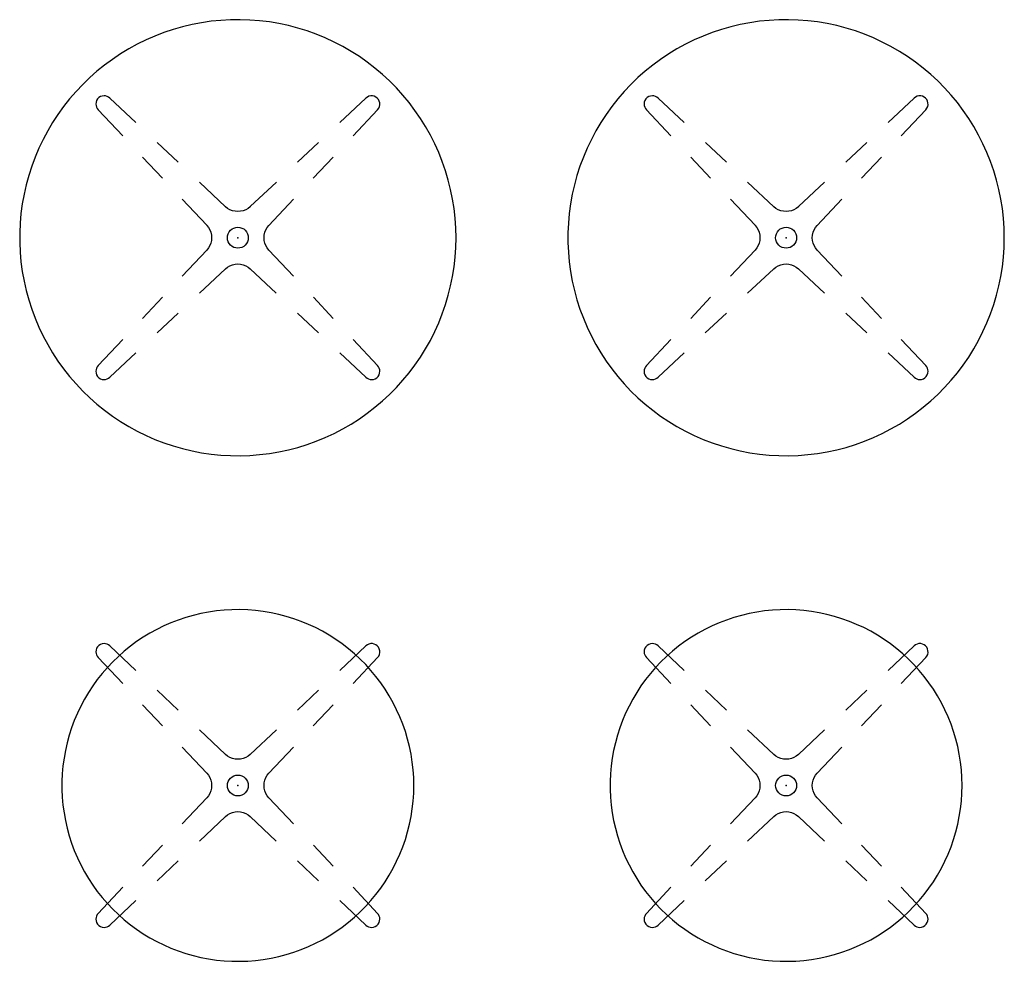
# Model space of a CAD drawing. Header units: metres. Extents: x -0.9 to 0.9, y -0.86 to 0.86.
import ezdxf

# ---------------------------------------------------------------- set-up
doc = ezdxf.new("R2010")
doc.units = ezdxf.units.M
doc.header["$MEASUREMENT"] = 0
doc.layers.get('0').update_dxf_attribs({"true_color": 0x000000})

# ---------------------------------------------------------------- blocks, each defined once
blk = doc.blocks.new('f20f2186-0104-406c-b040-d458e3e08504')
for p, q in [((-0.7343, -0.2837), (-0.7344, -0.2836)), ((-0.6866, -0.3284), (-0.7343, -0.2837)), ((-0.2667, -0.2836), (-0.3144, -0.3284)), ((-0.7557, -0.3049), (-0.7108, -0.3526)), ((-0.2902, -0.3526), (-0.2454, -0.3049)), ((-0.2454, -0.3049), (-0.2454, -0.3049)), ((-0.6094, -0.4009), (-0.648, -0.3646)), ((-0.353, -0.3646), (-0.3916, -0.4008)), ((-0.6746, -0.3912), (-0.6383, -0.4297)), ((-0.3628, -0.4297), (-0.3265, -0.3912)), ((-0.5231, -0.4819), (-0.5708, -0.4371)), ((-0.4302, -0.4371), (-0.478, -0.4818)), ((-0.6021, -0.4683), (-0.5572, -0.5159)), ((-0.478, -0.4818), (-0.478, -0.4819)), ((-0.4438, -0.516), (-0.399, -0.4683)), ((-0.5572, -0.5159), (-0.5572, -0.516)), ((-0.5572, -0.561), (-0.602, -0.6087)), ((-0.4438, -0.5611), (-0.4438, -0.561)), ((-0.399, -0.6087), (-0.4438, -0.5611)), ((-0.5708, -0.6399), (-0.5231, -0.5952)), ((-0.5231, -0.5952), (-0.5231, -0.5951)), ((-0.478, -0.5951), (-0.4303, -0.6399)), ((-0.6383, -0.6473), (-0.6746, -0.6858)), ((-0.3265, -0.6858), (-0.3627, -0.6473)), ((-0.648, -0.7124), (-0.6094, -0.6762)), ((-0.3917, -0.6761), (-0.3531, -0.7124)), ((-0.7108, -0.7244), (-0.7556, -0.7721)), ((-0.2454, -0.7721), (-0.2902, -0.7244)), ((-0.7344, -0.7934), (-0.6866, -0.7486)), ((-0.3144, -0.7486), (-0.2667, -0.7934)), ((-0.7556, -0.7721), (-0.7557, -0.7721)), ((-0.2667, -0.7934), (-0.2667, -0.7934))]:
    blk.add_line(p, q)
for points in [[(-0.7447, -0.2795, 0), (-0.748, -0.2799, 0), (-0.7512, -0.281, 0), (-0.7541, -0.2828, 0), (-0.7565, -0.2852, 0), (-0.7583, -0.2881, 0), (-0.7594, -0.2913, 0), (-0.7597, -0.2946, 0)], [(-0.7344, -0.2836, 0), (-0.7366, -0.2819, 0), (-0.7391, -0.2806, 0), (-0.7419, -0.2798, 0), (-0.7447, -0.2795, 0)], [(-0.2461, -0.2836, 0), (-0.2487, -0.2817, 0), (-0.2516, -0.2803, 0), (-0.2548, -0.2796, 0), (-0.258, -0.2796, 0), (-0.2612, -0.2803, 0), (-0.2641, -0.2817, 0), (-0.2667, -0.2836, 0)], [(-0.2454, -0.3049, 0), (-0.2434, -0.3022, 0), (-0.242, -0.2991, 0), (-0.2414, -0.2958, 0), (-0.2415, -0.2925, 0), (-0.2423, -0.2892, 0), (-0.2439, -0.2862, 0), (-0.2461, -0.2836, 0)], [(-0.7597, -0.2946, 0), (-0.7595, -0.2974, 0), (-0.7587, -0.3002, 0), (-0.7574, -0.3027, 0), (-0.7557, -0.3049, 0)], [(-0.5005, -0.4907, 0), (-0.5055, -0.4903, 0), (-0.5103, -0.4892, 0), (-0.5149, -0.4874, 0), (-0.5192, -0.4849, 0), (-0.5231, -0.4819, 0)], [(-0.478, -0.4819, 0), (-0.4819, -0.4849, 0), (-0.4861, -0.4874, 0), (-0.4908, -0.4892, 0), (-0.4956, -0.4903, 0), (-0.5005, -0.4907, 0)], [(-0.5572, -0.516, 0), (-0.5541, -0.5198, 0), (-0.5517, -0.5241, 0), (-0.5499, -0.5287, 0), (-0.5488, -0.5336, 0), (-0.5484, -0.5385, 0), (-0.5488, -0.5434, 0), (-0.5499, -0.5483, 0), (-0.5517, -0.5529, 0), (-0.5541, -0.5572, 0), (-0.5572, -0.561, 0)], [(-0.5196, -0.5385, 0), (-0.5193, -0.5348, 0), (-0.5182, -0.5312, 0), (-0.5164, -0.5279, 0), (-0.5141, -0.525, 0), (-0.5112, -0.5226, 0), (-0.5079, -0.5209, 0), (-0.5043, -0.5198, 0), (-0.5005, -0.5194, 0)], [(-0.5005, -0.5194, 0), (-0.4968, -0.5198, 0), (-0.4932, -0.5209, 0), (-0.4899, -0.5226, 0), (-0.487, -0.525, 0), (-0.4846, -0.5279, 0), (-0.4829, -0.5312, 0), (-0.4818, -0.5348, 0), (-0.4814, -0.5385, 0)], [(-0.4527, -0.5385, 0), (-0.4523, -0.5336, 0), (-0.4512, -0.5287, 0), (-0.4494, -0.5241, 0), (-0.4469, -0.5198, 0), (-0.4438, -0.516, 0)], [(-0.5005, -0.5576, 0), (-0.5043, -0.5572, 0), (-0.5079, -0.5561, 0), (-0.5112, -0.5544, 0), (-0.5141, -0.552, 0), (-0.5164, -0.5491, 0), (-0.5182, -0.5458, 0), (-0.5193, -0.5422, 0), (-0.5196, -0.5385, 0)], [(-0.4814, -0.5385, 0), (-0.4818, -0.5422, 0), (-0.4829, -0.5458, 0), (-0.4846, -0.5491, 0), (-0.487, -0.552, 0), (-0.4899, -0.5544, 0), (-0.4932, -0.5561, 0), (-0.4968, -0.5572, 0), (-0.5005, -0.5576, 0)], [(-0.4438, -0.561, 0), (-0.4469, -0.5572, 0), (-0.4494, -0.5529, 0), (-0.4512, -0.5483, 0), (-0.4523, -0.5434, 0), (-0.4527, -0.5385, 0)], [(-0.5231, -0.5951, 0), (-0.5192, -0.5921, 0), (-0.5149, -0.5896, 0), (-0.5103, -0.5878, 0), (-0.5055, -0.5867, 0), (-0.5005, -0.5863, 0)], [(-0.5005, -0.5863, 0), (-0.4956, -0.5867, 0), (-0.4908, -0.5878, 0), (-0.4861, -0.5896, 0), (-0.4819, -0.5921, 0), (-0.478, -0.5951, 0)], [(-0.7557, -0.7721, 0), (-0.7574, -0.7743, 0), (-0.7587, -0.7769, 0), (-0.7595, -0.7796, 0), (-0.7597, -0.7824, 0)], [(-0.2413, -0.7824, 0), (-0.2416, -0.7796, 0), (-0.2424, -0.7769, 0), (-0.2437, -0.7743, 0), (-0.2454, -0.7721, 0)], [(-0.7597, -0.7824, 0), (-0.7594, -0.7858, 0), (-0.7583, -0.7889, 0), (-0.7565, -0.7918, 0), (-0.7541, -0.7942, 0), (-0.7512, -0.796, 0), (-0.748, -0.7971, 0), (-0.7447, -0.7975, 0)], [(-0.2564, -0.7975, 0), (-0.253, -0.7971, 0), (-0.2499, -0.796, 0), (-0.247, -0.7942, 0), (-0.2446, -0.7918, 0), (-0.2428, -0.7889, 0), (-0.2417, -0.7858, 0), (-0.2413, -0.7824, 0)], [(-0.7447, -0.7975, 0), (-0.7419, -0.7972, 0), (-0.7391, -0.7964, 0), (-0.7366, -0.7951, 0), (-0.7344, -0.7934, 0)], [(-0.2667, -0.7934, 0), (-0.2645, -0.7951, 0), (-0.2619, -0.7964, 0), (-0.2592, -0.7972, 0), (-0.2564, -0.7975, 0)]]:
    blk.add_polyline3d(points)
blk = doc.blocks.new('3fd68a7f-13ca-42bc-b268-4cc843252f99')
for p, q in [((-0.7343, 0.7163), (-0.7344, 0.7164)), ((-0.6866, 0.6716), (-0.7343, 0.7163)), ((-0.2667, 0.7164), (-0.3144, 0.6716)), ((-0.7557, 0.6951), (-0.7108, 0.6474)), ((-0.2902, 0.6474), (-0.2454, 0.6951)), ((-0.2454, 0.6951), (-0.2454, 0.6951)), ((-0.6094, 0.5991), (-0.648, 0.6354)), ((-0.353, 0.6354), (-0.3916, 0.5992)), ((-0.6746, 0.6088), (-0.6383, 0.5703)), ((-0.3628, 0.5703), (-0.3265, 0.6088)), ((-0.5231, 0.5181), (-0.5708, 0.5629)), ((-0.4302, 0.5629), (-0.478, 0.5182)), ((-0.6021, 0.5317), (-0.5572, 0.4841)), ((-0.4438, 0.484), (-0.399, 0.5317)), ((-0.478, 0.5182), (-0.478, 0.5181)), ((-0.5572, 0.4841), (-0.5572, 0.484)), ((-0.5572, 0.439), (-0.602, 0.3913)), ((-0.4438, 0.4389), (-0.4438, 0.439)), ((-0.399, 0.3913), (-0.4438, 0.4389)), ((-0.5708, 0.3601), (-0.5231, 0.4048)), ((-0.5231, 0.4048), (-0.5231, 0.4049)), ((-0.478, 0.4049), (-0.4303, 0.3601)), ((-0.6383, 0.3527), (-0.6746, 0.3142)), ((-0.3265, 0.3142), (-0.3627, 0.3527)), ((-0.648, 0.2876), (-0.6094, 0.3238)), ((-0.3917, 0.3239), (-0.3531, 0.2876)), ((-0.7108, 0.2756), (-0.7556, 0.2279)), ((-0.2454, 0.2279), (-0.2902, 0.2756)), ((-0.7344, 0.2066), (-0.6866, 0.2514)), ((-0.3144, 0.2514), (-0.2667, 0.2066)), ((-0.7556, 0.2279), (-0.7557, 0.2279)), ((-0.2667, 0.2066), (-0.2667, 0.2066))]:
    blk.add_line(p, q)
for points in [[(-0.7447, 0.7205, 0), (-0.748, 0.7201, 0), (-0.7512, 0.719, 0), (-0.7541, 0.7172, 0), (-0.7565, 0.7148, 0), (-0.7583, 0.7119, 0), (-0.7594, 0.7087, 0), (-0.7597, 0.7054, 0)], [(-0.7344, 0.7164, 0), (-0.7366, 0.7181, 0), (-0.7391, 0.7194, 0), (-0.7419, 0.7202, 0), (-0.7447, 0.7205, 0)], [(-0.2461, 0.7164, 0), (-0.2487, 0.7183, 0), (-0.2516, 0.7197, 0), (-0.2548, 0.7204, 0), (-0.258, 0.7204, 0), (-0.2612, 0.7197, 0), (-0.2641, 0.7183, 0), (-0.2667, 0.7164, 0)], [(-0.7597, 0.7054, 0), (-0.7595, 0.7026, 0), (-0.7587, 0.6998, 0), (-0.7574, 0.6973, 0), (-0.7557, 0.6951, 0)], [(-0.2454, 0.6951, 0), (-0.2434, 0.6978, 0), (-0.242, 0.7009, 0), (-0.2414, 0.7042, 0), (-0.2415, 0.7075, 0), (-0.2423, 0.7108, 0), (-0.2439, 0.7138, 0), (-0.2461, 0.7164, 0)], [(-0.5005, 0.5093, 0), (-0.5055, 0.5097, 0), (-0.5103, 0.5108, 0), (-0.5149, 0.5126, 0), (-0.5192, 0.5151, 0), (-0.5231, 0.5181, 0)], [(-0.478, 0.5181, 0), (-0.4819, 0.5151, 0), (-0.4861, 0.5126, 0), (-0.4908, 0.5108, 0), (-0.4956, 0.5097, 0), (-0.5005, 0.5093, 0)], [(-0.5572, 0.484, 0), (-0.5541, 0.4802, 0), (-0.5517, 0.4759, 0), (-0.5499, 0.4713, 0), (-0.5488, 0.4664, 0), (-0.5484, 0.4615, 0), (-0.5488, 0.4566, 0), (-0.5499, 0.4517, 0), (-0.5517, 0.4471, 0), (-0.5541, 0.4428, 0), (-0.5572, 0.439, 0)], [(-0.5196, 0.4615, 0), (-0.5193, 0.4652, 0), (-0.5182, 0.4688, 0), (-0.5164, 0.4721, 0), (-0.5141, 0.475, 0), (-0.5112, 0.4774, 0), (-0.5079, 0.4791, 0), (-0.5043, 0.4802, 0), (-0.5005, 0.4806, 0)], [(-0.5005, 0.4806, 0), (-0.4968, 0.4802, 0), (-0.4932, 0.4791, 0), (-0.4899, 0.4774, 0), (-0.487, 0.475, 0), (-0.4846, 0.4721, 0), (-0.4829, 0.4688, 0), (-0.4818, 0.4652, 0), (-0.4814, 0.4615, 0)], [(-0.4527, 0.4615, 0), (-0.4523, 0.4664, 0), (-0.4512, 0.4713, 0), (-0.4494, 0.4759, 0), (-0.4469, 0.4802, 0), (-0.4438, 0.484, 0)], [(-0.5005, 0.4424, 0), (-0.5043, 0.4428, 0), (-0.5079, 0.4439, 0), (-0.5112, 0.4456, 0), (-0.5141, 0.448, 0), (-0.5164, 0.4509, 0), (-0.5182, 0.4542, 0), (-0.5193, 0.4578, 0), (-0.5196, 0.4615, 0)], [(-0.4814, 0.4615, 0), (-0.4818, 0.4578, 0), (-0.4829, 0.4542, 0), (-0.4846, 0.4509, 0), (-0.487, 0.448, 0), (-0.4899, 0.4456, 0), (-0.4932, 0.4439, 0), (-0.4968, 0.4428, 0), (-0.5005, 0.4424, 0)], [(-0.4438, 0.439, 0), (-0.4469, 0.4428, 0), (-0.4494, 0.4471, 0), (-0.4512, 0.4517, 0), (-0.4523, 0.4566, 0), (-0.4527, 0.4615, 0)], [(-0.5231, 0.4049, 0), (-0.5192, 0.4079, 0), (-0.5149, 0.4104, 0), (-0.5103, 0.4122, 0), (-0.5055, 0.4133, 0), (-0.5005, 0.4137, 0)], [(-0.5005, 0.4137, 0), (-0.4956, 0.4133, 0), (-0.4908, 0.4122, 0), (-0.4861, 0.4104, 0), (-0.4819, 0.4079, 0), (-0.478, 0.4049, 0)], [(-0.7557, 0.2279, 0), (-0.7574, 0.2257, 0), (-0.7587, 0.2231, 0), (-0.7595, 0.2204, 0), (-0.7597, 0.2176, 0)], [(-0.7597, 0.2176, 0), (-0.7594, 0.2142, 0), (-0.7583, 0.2111, 0), (-0.7565, 0.2082, 0), (-0.7541, 0.2058, 0), (-0.7512, 0.204, 0), (-0.748, 0.2029, 0), (-0.7447, 0.2025, 0)], [(-0.2564, 0.2025, 0), (-0.253, 0.2029, 0), (-0.2499, 0.204, 0), (-0.247, 0.2058, 0), (-0.2446, 0.2082, 0), (-0.2428, 0.2111, 0), (-0.2417, 0.2142, 0), (-0.2413, 0.2176, 0)], [(-0.2413, 0.2176, 0), (-0.2416, 0.2204, 0), (-0.2424, 0.2231, 0), (-0.2437, 0.2257, 0), (-0.2454, 0.2279, 0)], [(-0.7447, 0.2025, 0), (-0.7419, 0.2028, 0), (-0.7391, 0.2036, 0), (-0.7366, 0.2049, 0), (-0.7344, 0.2066, 0)], [(-0.2667, 0.2066, 0), (-0.2645, 0.2049, 0), (-0.2619, 0.2036, 0), (-0.2592, 0.2028, 0), (-0.2564, 0.2025, 0)]]:
    blk.add_polyline3d(points)
blk = doc.blocks.new('57b6f6d4-1235-412f-ac35-0d8bdb617a6c')
blk.add_polyline3d([(-0.1792, -0.5385, 0), (-0.1795, -0.5242, 0), (-0.1805, -0.5099, 0), (-0.1821, -0.4957, 0), (-0.1843, -0.4816, 0), (-0.1872, -0.4676, 0), (-0.1906, -0.4537, 0), (-0.1947, -0.44, 0), (-0.1994, -0.4265, 0), (-0.2047, -0.4132, 0), (-0.2106, -0.4001, 0), (-0.2171, -0.3874, 0), (-0.2241, -0.3749, 0), (-0.2316, -0.3628, 0), (-0.2397, -0.351, 0), (-0.2484, -0.3396, 0), (-0.2575, -0.3285, 0), (-0.2671, -0.3179, 0), (-0.2772, -0.3078, 0), (-0.2877, -0.298, 0), (-0.2986, -0.2888, 0), (-0.3099, -0.2801, 0), (-0.3217, -0.2718, 0), (-0.3337, -0.2641, 0), (-0.3461, -0.257, 0), (-0.3588, -0.2504, 0), (-0.3718, -0.2444, 0), (-0.3851, -0.2389, 0), (-0.3985, -0.2341, 0), (-0.4122, -0.2299, 0), (-0.426, -0.2262, 0), (-0.44, -0.2232, 0), (-0.4542, -0.2209, 0), (-0.4684, -0.2191, 0), (-0.4826, -0.218, 0), (-0.497, -0.2175, 0), (-0.5113, -0.2177, 0), (-0.5256, -0.2185, 0), (-0.5398, -0.2199, 0), (-0.554, -0.222, 0), (-0.568, -0.2247, 0), (-0.582, -0.228, 0), (-0.5957, -0.2319, 0), (-0.6093, -0.2365, 0), (-0.6227, -0.2416, 0), (-0.6358, -0.2473, 0), (-0.6486, -0.2536, 0), (-0.6612, -0.2605, 0), (-0.6734, -0.2679, 0), (-0.6853, -0.2759, 0), (-0.6968, -0.2844, 0), (-0.708, -0.2934, 0), (-0.7187, -0.3028, 0), (-0.729, -0.3128, 0), (-0.7388, -0.3232, 0), (-0.7482, -0.334, 0), (-0.7571, -0.3452, 0), (-0.7654, -0.3568, 0), (-0.7733, -0.3688, 0), (-0.7806, -0.3811, 0), (-0.7873, -0.3937, 0), (-0.7935, -0.4066, 0), (-0.7991, -0.4198, 0), (-0.8041, -0.4332, 0), (-0.8085, -0.4468, 0), (-0.8122, -0.4606, 0), (-0.8154, -0.4746, 0), (-0.8179, -0.4886, 0), (-0.8199, -0.5028, 0), (-0.8211, -0.5171, 0), (-0.8218, -0.5313, 0), (-0.8218, -0.5456, 0), (-0.8211, -0.5599, 0), (-0.8199, -0.5742, 0), (-0.8179, -0.5884, 0), (-0.8154, -0.6024, 0), (-0.8122, -0.6164, 0), (-0.8085, -0.6302, 0), (-0.8041, -0.6438, 0), (-0.7991, -0.6572, 0), (-0.7935, -0.6704, 0), (-0.7873, -0.6833, 0), (-0.7806, -0.6959, 0), (-0.7733, -0.7082, 0), (-0.7654, -0.7202, 0), (-0.7571, -0.7318, 0), (-0.7482, -0.743, 0), (-0.7388, -0.7538, 0), (-0.729, -0.7642, 0), (-0.7187, -0.7742, 0), (-0.708, -0.7836, 0), (-0.6968, -0.7926, 0), (-0.6853, -0.8011, 0), (-0.6734, -0.8091, 0), (-0.6612, -0.8165, 0), (-0.6486, -0.8234, 0), (-0.6358, -0.8297, 0), (-0.6227, -0.8354, 0), (-0.6093, -0.8405, 0), (-0.5957, -0.8451, 0), (-0.582, -0.849, 0), (-0.568, -0.8523, 0), (-0.554, -0.855, 0), (-0.5398, -0.8571, 0), (-0.5256, -0.8585, 0), (-0.5113, -0.8593, 0), (-0.497, -0.8595, 0), (-0.4826, -0.859, 0), (-0.4684, -0.8579, 0), (-0.4542, -0.8561, 0), (-0.44, -0.8538, 0), (-0.426, -0.8508, 0), (-0.4122, -0.8471, 0), (-0.3985, -0.8429, 0), (-0.3851, -0.838, 0), (-0.3718, -0.8326, 0), (-0.3588, -0.8266, 0), (-0.3461, -0.82, 0), (-0.3337, -0.8128, 0), (-0.3217, -0.8052, 0), (-0.3099, -0.7969, 0), (-0.2986, -0.7882, 0), (-0.2877, -0.779, 0), (-0.2772, -0.7692, 0), (-0.2671, -0.7591, 0), (-0.2575, -0.7485, 0), (-0.2484, -0.7374, 0), (-0.2397, -0.726, 0), (-0.2316, -0.7142, 0), (-0.2241, -0.7021, 0), (-0.2171, -0.6896, 0), (-0.2106, -0.6769, 0), (-0.2047, -0.6638, 0), (-0.1994, -0.6505, 0), (-0.1947, -0.637, 0), (-0.1906, -0.6233, 0), (-0.1872, -0.6094, 0), (-0.1843, -0.5954, 0), (-0.1821, -0.5813, 0), (-0.1805, -0.5671, 0), (-0.1795, -0.5528, 0), (-0.1792, -0.5385, 0)])
blk.add_point((-0.5005, -0.5385))
blk = doc.blocks.new('36f16136-d8e2-4d4e-8160-08cd6e063110')
blk.add_polyline3d([(0.8988, 0.4615, 0), (0.8984, 0.4792, 0), (0.8972, 0.4969, 0), (0.8953, 0.5146, 0), (0.8925, 0.5321, 0), (0.889, 0.5494, 0), (0.8847, 0.5667, 0), (0.8796, 0.5836, 0), (0.8738, 0.6004, 0), (0.8672, 0.6169, 0), (0.8599, 0.633, 0), (0.8519, 0.6489, 0), (0.8432, 0.6643, 0), (0.8338, 0.6794, 0), (0.8238, 0.694, 0), (0.8131, 0.7082, 0), (0.8018, 0.7218, 0), (0.7899, 0.735, 0), (0.7774, 0.7476, 0), (0.7644, 0.7596, 0), (0.7508, 0.7711, 0), (0.7368, 0.7819, 0), (0.7222, 0.7921, 0), (0.7073, 0.8017, 0), (0.6919, 0.8105, 0), (0.6761, 0.8187, 0), (0.66, 0.8262, 0), (0.6436, 0.8329, 0), (0.6269, 0.8389, 0), (0.61, 0.8442, 0), (0.5928, 0.8487, 0), (0.5754, 0.8524, 0), (0.5579, 0.8553, 0), (0.5403, 0.8575, 0), (0.5226, 0.8589, 0), (0.5049, 0.8595, 0), (0.4871, 0.8593, 0), (0.4694, 0.8583, 0), (0.4517, 0.8565, 0), (0.4342, 0.854, 0), (0.4167, 0.8506, 0), (0.3995, 0.8465, 0), (0.3824, 0.8416, 0), (0.3656, 0.836, 0), (0.349, 0.8296, 0), (0.3327, 0.8225, 0), (0.3168, 0.8147, 0), (0.3012, 0.8062, 0), (0.2861, 0.797, 0), (0.2713, 0.7871, 0), (0.257, 0.7766, 0), (0.2432, 0.7654, 0), (0.2299, 0.7537, 0), (0.2172, 0.7414, 0), (0.205, 0.7285, 0), (0.1934, 0.7151, 0), (0.1824, 0.7011, 0), (0.172, 0.6867, 0), (0.1623, 0.6719, 0), (0.1532, 0.6567, 0), (0.1449, 0.641, 0), (0.1372, 0.625, 0), (0.1303, 0.6087, 0), (0.1241, 0.5921, 0), (0.1186, 0.5752, 0), (0.114, 0.5581, 0), (0.11, 0.5408, 0), (0.1069, 0.5233, 0), (0.1045, 0.5057, 0), (0.1029, 0.4881, 0), (0.1021, 0.4704, 0), (0.1021, 0.4526, 0), (0.1029, 0.4349, 0), (0.1045, 0.4173, 0), (0.1069, 0.3997, 0), (0.11, 0.3822, 0), (0.114, 0.3649, 0), (0.1186, 0.3478, 0), (0.1241, 0.3309, 0), (0.1303, 0.3143, 0), (0.1372, 0.298, 0), (0.1449, 0.282, 0), (0.1532, 0.2664, 0), (0.1623, 0.2511, 0), (0.172, 0.2363, 0), (0.1824, 0.2219, 0), (0.1934, 0.2079, 0), (0.205, 0.1945, 0), (0.2172, 0.1816, 0), (0.2299, 0.1693, 0), (0.2432, 0.1576, 0), (0.257, 0.1464, 0), (0.2713, 0.1359, 0), (0.2861, 0.126, 0), (0.3012, 0.1168, 0), (0.3168, 0.1083, 0), (0.3327, 0.1005, 0), (0.349, 0.0934, 0), (0.3656, 0.087, 0), (0.3824, 0.0814, 0), (0.3995, 0.0765, 0), (0.4167, 0.0724, 0), (0.4342, 0.069, 0), (0.4517, 0.0665, 0), (0.4694, 0.0647, 0), (0.4871, 0.0637, 0), (0.5049, 0.0635, 0), (0.5226, 0.0641, 0), (0.5403, 0.0655, 0), (0.5579, 0.0677, 0), (0.5754, 0.0706, 0), (0.5928, 0.0743, 0), (0.61, 0.0788, 0), (0.6269, 0.0841, 0), (0.6436, 0.0901, 0), (0.66, 0.0968, 0), (0.6761, 0.1043, 0), (0.6919, 0.1125, 0), (0.7073, 0.1213, 0), (0.7222, 0.1309, 0), (0.7368, 0.1411, 0), (0.7508, 0.1519, 0), (0.7644, 0.1634, 0), (0.7774, 0.1754, 0), (0.7899, 0.188, 0), (0.8018, 0.2012, 0), (0.8131, 0.2148, 0), (0.8238, 0.229, 0), (0.8338, 0.2436, 0), (0.8432, 0.2587, 0), (0.8519, 0.2741, 0), (0.8599, 0.29, 0), (0.8672, 0.3061, 0), (0.8738, 0.3226, 0), (0.8796, 0.3394, 0), (0.8847, 0.3564, 0), (0.889, 0.3736, 0), (0.8925, 0.3909, 0), (0.8953, 0.4085, 0), (0.8972, 0.4261, 0), (0.8984, 0.4438, 0), (0.8988, 0.4615, 0)])
blk.add_point((0.5004, 0.4615))
blk.add_point((0.5004, 0.4615))
blk = doc.blocks.new('601af763-083f-4556-9b44-54077f35d4ef')
for p, q in [((0.2666, -0.2837), (0.2666, -0.2836)), ((0.3143, -0.3284), (0.2666, -0.2837)), ((0.7343, -0.2836), (0.6865, -0.3284)), ((0.2453, -0.3049), (0.2901, -0.3526)), ((0.7107, -0.3526), (0.7555, -0.3049)), ((0.7555, -0.3049), (0.7556, -0.3049)), ((0.3916, -0.4009), (0.353, -0.3646)), ((0.6479, -0.3646), (0.6093, -0.4008)), ((0.3264, -0.3912), (0.3627, -0.4297)), ((0.6382, -0.4297), (0.6745, -0.3912)), ((0.4779, -0.4819), (0.4302, -0.4371)), ((0.5707, -0.4371), (0.523, -0.4818)), ((0.3989, -0.4683), (0.4437, -0.5159)), ((0.523, -0.4818), (0.523, -0.4819)), ((0.5571, -0.516), (0.6019, -0.4683)), ((0.4437, -0.5159), (0.4437, -0.516)), ((0.4437, -0.561), (0.3989, -0.6087)), ((0.5571, -0.5611), (0.5571, -0.561)), ((0.602, -0.6087), (0.5571, -0.5611)), ((0.4302, -0.6399), (0.4779, -0.5952)), ((0.4779, -0.5952), (0.4779, -0.5951)), ((0.523, -0.5951), (0.5707, -0.6399)), ((0.3627, -0.6473), (0.3264, -0.6858)), ((0.6745, -0.6858), (0.6382, -0.6473)), ((0.3529, -0.7124), (0.3915, -0.6762)), ((0.6093, -0.6761), (0.6479, -0.7124)), ((0.2901, -0.7244), (0.2453, -0.7721)), ((0.7556, -0.7721), (0.7107, -0.7244)), ((0.2666, -0.7934), (0.3143, -0.7486)), ((0.6865, -0.7486), (0.7342, -0.7934)), ((0.2453, -0.7721), (0.2453, -0.7721)), ((0.7342, -0.7934), (0.7343, -0.7934))]:
    blk.add_line(p, q)
for points in [[(0.2563, -0.2795, 0), (0.2529, -0.2799, 0), (0.2498, -0.281, 0), (0.2469, -0.2828, 0), (0.2445, -0.2852, 0), (0.2427, -0.2881, 0), (0.2416, -0.2913, 0), (0.2412, -0.2946, 0)], [(0.2666, -0.2836, 0), (0.2644, -0.2819, 0), (0.2618, -0.2806, 0), (0.2591, -0.2798, 0), (0.2563, -0.2795, 0)], [(0.7549, -0.2836, 0), (0.7523, -0.2817, 0), (0.7494, -0.2803, 0), (0.7462, -0.2796, 0), (0.743, -0.2796, 0), (0.7398, -0.2803, 0), (0.7368, -0.2817, 0), (0.7343, -0.2836, 0)], [(0.7556, -0.3049, 0), (0.7576, -0.3022, 0), (0.7589, -0.2991, 0), (0.7596, -0.2958, 0), (0.7595, -0.2925, 0), (0.7586, -0.2892, 0), (0.7571, -0.2862, 0), (0.7549, -0.2836, 0)], [(0.2412, -0.2946, 0), (0.2415, -0.2974, 0), (0.2423, -0.3002, 0), (0.2436, -0.3027, 0), (0.2453, -0.3049, 0)], [(0.5004, -0.4907, 0), (0.4955, -0.4903, 0), (0.4907, -0.4892, 0), (0.486, -0.4874, 0), (0.4818, -0.4849, 0), (0.4779, -0.4819, 0)], [(0.523, -0.4819, 0), (0.5191, -0.4849, 0), (0.5148, -0.4874, 0), (0.5102, -0.4892, 0), (0.5054, -0.4903, 0), (0.5004, -0.4907, 0)], [(0.4437, -0.516, 0), (0.4468, -0.5198, 0), (0.4493, -0.5241, 0), (0.4511, -0.5287, 0), (0.4522, -0.5336, 0), (0.4526, -0.5385, 0), (0.4522, -0.5434, 0), (0.4511, -0.5483, 0), (0.4493, -0.5529, 0), (0.4468, -0.5572, 0), (0.4437, -0.561, 0)], [(0.4813, -0.5385, 0), (0.4817, -0.5348, 0), (0.4828, -0.5312, 0), (0.4845, -0.5279, 0), (0.4869, -0.525, 0), (0.4898, -0.5226, 0), (0.4931, -0.5209, 0), (0.4967, -0.5198, 0), (0.5004, -0.5194, 0)], [(0.5004, -0.5194, 0), (0.5042, -0.5198, 0), (0.5078, -0.5209, 0), (0.5111, -0.5226, 0), (0.514, -0.525, 0), (0.5163, -0.5279, 0), (0.5181, -0.5312, 0), (0.5192, -0.5348, 0), (0.5196, -0.5385, 0)], [(0.5483, -0.5385, 0), (0.5487, -0.5336, 0), (0.5498, -0.5287, 0), (0.5516, -0.5241, 0), (0.554, -0.5198, 0), (0.5571, -0.516, 0)], [(0.5004, -0.5576, 0), (0.4967, -0.5572, 0), (0.4931, -0.5561, 0), (0.4898, -0.5544, 0), (0.4869, -0.552, 0), (0.4845, -0.5491, 0), (0.4828, -0.5458, 0), (0.4817, -0.5422, 0), (0.4813, -0.5385, 0)], [(0.5196, -0.5385, 0), (0.5192, -0.5422, 0), (0.5181, -0.5458, 0), (0.5163, -0.5491, 0), (0.514, -0.552, 0), (0.5111, -0.5544, 0), (0.5078, -0.5561, 0), (0.5042, -0.5572, 0), (0.5004, -0.5576, 0)], [(0.5571, -0.561, 0), (0.554, -0.5572, 0), (0.5516, -0.5529, 0), (0.5498, -0.5483, 0), (0.5487, -0.5434, 0), (0.5483, -0.5385, 0)], [(0.4779, -0.5951, 0), (0.4818, -0.5921, 0), (0.486, -0.5896, 0), (0.4907, -0.5878, 0), (0.4955, -0.5867, 0), (0.5004, -0.5863, 0)], [(0.5004, -0.5863, 0), (0.5054, -0.5867, 0), (0.5102, -0.5878, 0), (0.5148, -0.5896, 0), (0.5191, -0.5921, 0), (0.523, -0.5951, 0)], [(0.2453, -0.7721, 0), (0.2436, -0.7743, 0), (0.2423, -0.7769, 0), (0.2415, -0.7796, 0), (0.2412, -0.7824, 0)], [(0.7596, -0.7824, 0), (0.7594, -0.7796, 0), (0.7586, -0.7769, 0), (0.7573, -0.7743, 0), (0.7556, -0.7721, 0)], [(0.2412, -0.7824, 0), (0.2416, -0.7858, 0), (0.2427, -0.7889, 0), (0.2445, -0.7918, 0), (0.2469, -0.7942, 0), (0.2498, -0.796, 0), (0.2529, -0.7971, 0), (0.2563, -0.7975, 0)], [(0.7446, -0.7975, 0), (0.7479, -0.7971, 0), (0.7511, -0.796, 0), (0.754, -0.7942, 0), (0.7564, -0.7918, 0), (0.7582, -0.7889, 0), (0.7593, -0.7858, 0), (0.7596, -0.7824, 0)], [(0.2563, -0.7975, 0), (0.2591, -0.7972, 0), (0.2618, -0.7964, 0), (0.2644, -0.7951, 0), (0.2666, -0.7934, 0)], [(0.7343, -0.7934, 0), (0.7365, -0.7951, 0), (0.739, -0.7964, 0), (0.7418, -0.7972, 0), (0.7446, -0.7975, 0)]]:
    blk.add_polyline3d(points)
blk = doc.blocks.new('b49f3a8f-2bd2-4be7-873f-484fc396fe4b')
for p, q in [((0.2666, 0.7163), (0.2666, 0.7164)), ((0.3143, 0.6716), (0.2666, 0.7163)), ((0.7343, 0.7164), (0.6865, 0.6716)), ((0.2453, 0.6951), (0.2901, 0.6474)), ((0.7107, 0.6474), (0.7555, 0.6951)), ((0.7555, 0.6951), (0.7556, 0.6951)), ((0.3916, 0.5991), (0.353, 0.6354)), ((0.6479, 0.6354), (0.6093, 0.5992)), ((0.3264, 0.6088), (0.3627, 0.5703)), ((0.6382, 0.5703), (0.6745, 0.6088)), ((0.4779, 0.5181), (0.4302, 0.5629)), ((0.5707, 0.5629), (0.523, 0.5182)), ((0.3989, 0.5317), (0.4437, 0.4841)), ((0.5571, 0.484), (0.6019, 0.5317)), ((0.523, 0.5182), (0.523, 0.5181)), ((0.4437, 0.4841), (0.4437, 0.484)), ((0.4437, 0.439), (0.3989, 0.3913)), ((0.5571, 0.4389), (0.5571, 0.439)), ((0.602, 0.3913), (0.5571, 0.4389)), ((0.4302, 0.3601), (0.4779, 0.4048)), ((0.4779, 0.4048), (0.4779, 0.4049)), ((0.523, 0.4049), (0.5707, 0.3601)), ((0.3627, 0.3527), (0.3264, 0.3142)), ((0.6745, 0.3142), (0.6382, 0.3527)), ((0.3529, 0.2876), (0.3915, 0.3238)), ((0.6093, 0.3239), (0.6479, 0.2876)), ((0.2901, 0.2756), (0.2453, 0.2279)), ((0.7556, 0.2279), (0.7107, 0.2756)), ((0.2666, 0.2066), (0.3143, 0.2514)), ((0.6865, 0.2514), (0.7342, 0.2066)), ((0.2453, 0.2279), (0.2453, 0.2279)), ((0.7342, 0.2066), (0.7343, 0.2066))]:
    blk.add_line(p, q)
for points in [[(0.2563, 0.7205, 0), (0.2529, 0.7201, 0), (0.2498, 0.719, 0), (0.2469, 0.7172, 0), (0.2445, 0.7148, 0), (0.2427, 0.7119, 0), (0.2416, 0.7087, 0), (0.2412, 0.7054, 0)], [(0.2666, 0.7164, 0), (0.2644, 0.7181, 0), (0.2618, 0.7194, 0), (0.2591, 0.7202, 0), (0.2563, 0.7205, 0)], [(0.7549, 0.7164, 0), (0.7523, 0.7183, 0), (0.7494, 0.7197, 0), (0.7462, 0.7204, 0), (0.743, 0.7204, 0), (0.7398, 0.7197, 0), (0.7368, 0.7183, 0), (0.7343, 0.7164, 0)], [(0.2412, 0.7054, 0), (0.2415, 0.7026, 0), (0.2423, 0.6998, 0), (0.2436, 0.6973, 0), (0.2453, 0.6951, 0)], [(0.7556, 0.6951, 0), (0.7576, 0.6978, 0), (0.7589, 0.7009, 0), (0.7596, 0.7042, 0), (0.7595, 0.7075, 0), (0.7586, 0.7108, 0), (0.7571, 0.7138, 0), (0.7549, 0.7164, 0)], [(0.5004, 0.5093, 0), (0.4955, 0.5097, 0), (0.4907, 0.5108, 0), (0.486, 0.5126, 0), (0.4818, 0.5151, 0), (0.4779, 0.5181, 0)], [(0.523, 0.5181, 0), (0.5191, 0.5151, 0), (0.5148, 0.5126, 0), (0.5102, 0.5108, 0), (0.5054, 0.5097, 0), (0.5004, 0.5093, 0)], [(0.4437, 0.484, 0), (0.4468, 0.4802, 0), (0.4493, 0.4759, 0), (0.4511, 0.4713, 0), (0.4522, 0.4664, 0), (0.4526, 0.4615, 0), (0.4522, 0.4566, 0), (0.4511, 0.4517, 0), (0.4493, 0.4471, 0), (0.4468, 0.4428, 0), (0.4437, 0.439, 0)], [(0.4813, 0.4615, 0), (0.4817, 0.4652, 0), (0.4828, 0.4688, 0), (0.4845, 0.4721, 0), (0.4869, 0.475, 0), (0.4898, 0.4774, 0), (0.4931, 0.4791, 0), (0.4967, 0.4802, 0), (0.5004, 0.4806, 0)], [(0.5004, 0.4806, 0), (0.5042, 0.4802, 0), (0.5078, 0.4791, 0), (0.5111, 0.4774, 0), (0.514, 0.475, 0), (0.5163, 0.4721, 0), (0.5181, 0.4688, 0), (0.5192, 0.4652, 0), (0.5196, 0.4615, 0)], [(0.5483, 0.4615, 0), (0.5487, 0.4664, 0), (0.5498, 0.4713, 0), (0.5516, 0.4759, 0), (0.554, 0.4802, 0), (0.5571, 0.484, 0)], [(0.5004, 0.4424, 0), (0.4967, 0.4428, 0), (0.4931, 0.4439, 0), (0.4898, 0.4456, 0), (0.4869, 0.448, 0), (0.4845, 0.4509, 0), (0.4828, 0.4542, 0), (0.4817, 0.4578, 0), (0.4813, 0.4615, 0)], [(0.5196, 0.4615, 0), (0.5192, 0.4578, 0), (0.5181, 0.4542, 0), (0.5163, 0.4509, 0), (0.514, 0.448, 0), (0.5111, 0.4456, 0), (0.5078, 0.4439, 0), (0.5042, 0.4428, 0), (0.5004, 0.4424, 0)], [(0.5571, 0.439, 0), (0.554, 0.4428, 0), (0.5516, 0.4471, 0), (0.5498, 0.4517, 0), (0.5487, 0.4566, 0), (0.5483, 0.4615, 0)], [(0.4779, 0.4049, 0), (0.4818, 0.4079, 0), (0.486, 0.4104, 0), (0.4907, 0.4122, 0), (0.4955, 0.4133, 0), (0.5004, 0.4137, 0)], [(0.5004, 0.4137, 0), (0.5054, 0.4133, 0), (0.5102, 0.4122, 0), (0.5148, 0.4104, 0), (0.5191, 0.4079, 0), (0.523, 0.4049, 0)], [(0.2453, 0.2279, 0), (0.2436, 0.2257, 0), (0.2423, 0.2231, 0), (0.2415, 0.2204, 0), (0.2412, 0.2176, 0)], [(0.2412, 0.2176, 0), (0.2416, 0.2142, 0), (0.2427, 0.2111, 0), (0.2445, 0.2082, 0), (0.2469, 0.2058, 0), (0.2498, 0.204, 0), (0.2529, 0.2029, 0), (0.2563, 0.2025, 0)], [(0.7446, 0.2025, 0), (0.7479, 0.2029, 0), (0.7511, 0.204, 0), (0.754, 0.2058, 0), (0.7564, 0.2082, 0), (0.7582, 0.2111, 0), (0.7593, 0.2142, 0), (0.7596, 0.2176, 0)], [(0.7596, 0.2176, 0), (0.7594, 0.2204, 0), (0.7586, 0.2231, 0), (0.7573, 0.2257, 0), (0.7556, 0.2279, 0)], [(0.2563, 0.2025, 0), (0.2591, 0.2028, 0), (0.2618, 0.2036, 0), (0.2644, 0.2049, 0), (0.2666, 0.2066, 0)], [(0.7343, 0.2066, 0), (0.7365, 0.2049, 0), (0.739, 0.2036, 0), (0.7418, 0.2028, 0), (0.7446, 0.2025, 0)]]:
    blk.add_polyline3d(points)
blk = doc.blocks.new('69dd45ef-d5ff-48f0-a911-2fe6a4be4557')
blk.add_polyline3d([(0.8218, -0.5385, 0), (0.8214, -0.5242, 0), (0.8205, -0.5099, 0), (0.8189, -0.4957, 0), (0.8167, -0.4816, 0), (0.8138, -0.4676, 0), (0.8103, -0.4537, 0), (0.8062, -0.44, 0), (0.8015, -0.4265, 0), (0.7963, -0.4132, 0), (0.7904, -0.4001, 0), (0.7839, -0.3874, 0), (0.7769, -0.3749, 0), (0.7693, -0.3628, 0), (0.7612, -0.351, 0), (0.7526, -0.3396, 0), (0.7435, -0.3285, 0), (0.7339, -0.3179, 0), (0.7238, -0.3078, 0), (0.7133, -0.298, 0), (0.7024, -0.2888, 0), (0.691, -0.2801, 0), (0.6793, -0.2718, 0), (0.6673, -0.2641, 0), (0.6549, -0.257, 0), (0.6421, -0.2504, 0), (0.6292, -0.2444, 0), (0.6159, -0.2389, 0), (0.6024, -0.2341, 0), (0.5888, -0.2299, 0), (0.5749, -0.2262, 0), (0.5609, -0.2232, 0), (0.5468, -0.2209, 0), (0.5326, -0.2191, 0), (0.5183, -0.218, 0), (0.504, -0.2175, 0), (0.4897, -0.2177, 0), (0.4754, -0.2185, 0), (0.4612, -0.2199, 0), (0.447, -0.222, 0), (0.4329, -0.2247, 0), (0.419, -0.228, 0), (0.4052, -0.2319, 0), (0.3917, -0.2365, 0), (0.3783, -0.2416, 0), (0.3652, -0.2473, 0), (0.3523, -0.2536, 0), (0.3398, -0.2605, 0), (0.3275, -0.2679, 0), (0.3157, -0.2759, 0), (0.3041, -0.2844, 0), (0.293, -0.2934, 0), (0.2823, -0.3028, 0), (0.272, -0.3128, 0), (0.2621, -0.3232, 0), (0.2528, -0.334, 0), (0.2439, -0.3452, 0), (0.2355, -0.3568, 0), (0.2277, -0.3688, 0), (0.2204, -0.3811, 0), (0.2137, -0.3937, 0), (0.2075, -0.4066, 0), (0.2019, -0.4198, 0), (0.1969, -0.4332, 0), (0.1925, -0.4468, 0), (0.1887, -0.4606, 0), (0.1856, -0.4746, 0), (0.183, -0.4886, 0), (0.1811, -0.5028, 0), (0.1798, -0.5171, 0), (0.1792, -0.5313, 0), (0.1792, -0.5456, 0), (0.1798, -0.5599, 0), (0.1811, -0.5742, 0), (0.183, -0.5884, 0), (0.1856, -0.6024, 0), (0.1887, -0.6164, 0), (0.1925, -0.6302, 0), (0.1969, -0.6438, 0), (0.2019, -0.6572, 0), (0.2075, -0.6704, 0), (0.2137, -0.6833, 0), (0.2204, -0.6959, 0), (0.2277, -0.7082, 0), (0.2355, -0.7202, 0), (0.2439, -0.7318, 0), (0.2528, -0.743, 0), (0.2621, -0.7538, 0), (0.272, -0.7642, 0), (0.2823, -0.7742, 0), (0.293, -0.7836, 0), (0.3041, -0.7926, 0), (0.3157, -0.8011, 0), (0.3275, -0.8091, 0), (0.3398, -0.8165, 0), (0.3523, -0.8234, 0), (0.3652, -0.8297, 0), (0.3783, -0.8354, 0), (0.3917, -0.8405, 0), (0.4052, -0.8451, 0), (0.419, -0.849, 0), (0.4329, -0.8523, 0), (0.447, -0.855, 0), (0.4612, -0.8571, 0), (0.4754, -0.8585, 0), (0.4897, -0.8593, 0), (0.504, -0.8595, 0), (0.5183, -0.859, 0), (0.5326, -0.8579, 0), (0.5468, -0.8561, 0), (0.5609, -0.8538, 0), (0.5749, -0.8508, 0), (0.5888, -0.8471, 0), (0.6024, -0.8429, 0), (0.6159, -0.838, 0), (0.6292, -0.8326, 0), (0.6421, -0.8266, 0), (0.6549, -0.82, 0), (0.6673, -0.8128, 0), (0.6793, -0.8052, 0), (0.691, -0.7969, 0), (0.7024, -0.7882, 0), (0.7133, -0.779, 0), (0.7238, -0.7692, 0), (0.7339, -0.7591, 0), (0.7435, -0.7485, 0), (0.7526, -0.7374, 0), (0.7612, -0.726, 0), (0.7693, -0.7142, 0), (0.7769, -0.7021, 0), (0.7839, -0.6896, 0), (0.7904, -0.6769, 0), (0.7963, -0.6638, 0), (0.8015, -0.6505, 0), (0.8062, -0.637, 0), (0.8103, -0.6233, 0), (0.8138, -0.6094, 0), (0.8167, -0.5954, 0), (0.8189, -0.5813, 0), (0.8205, -0.5671, 0), (0.8214, -0.5528, 0), (0.8218, -0.5385, 0)])
blk.add_point((0.5004, -0.5385))
blk.add_point((0.5004, -0.5385))
blk = doc.blocks.new('a5df0363-d22d-44be-9681-789c7398aa27')
blk.add_polyline3d([(-0.1021, 0.4615, 0), (-0.1025, 0.4792, 0), (-0.1037, 0.4969, 0), (-0.1057, 0.5146, 0), (-0.1085, 0.5321, 0), (-0.112, 0.5494, 0), (-0.1163, 0.5667, 0), (-0.1214, 0.5836, 0), (-0.1272, 0.6004, 0), (-0.1338, 0.6169, 0), (-0.1411, 0.633, 0), (-0.1491, 0.6489, 0), (-0.1578, 0.6643, 0), (-0.1671, 0.6794, 0), (-0.1772, 0.694, 0), (-0.1879, 0.7082, 0), (-0.1992, 0.7218, 0), (-0.2111, 0.735, 0), (-0.2236, 0.7476, 0), (-0.2366, 0.7596, 0), (-0.2502, 0.7711, 0), (-0.2642, 0.7819, 0), (-0.2787, 0.7921, 0), (-0.2937, 0.8017, 0), (-0.3091, 0.8105, 0), (-0.3248, 0.8187, 0), (-0.3409, 0.8262, 0), (-0.3574, 0.8329, 0), (-0.3741, 0.8389, 0), (-0.391, 0.8442, 0), (-0.4082, 0.8487, 0), (-0.4255, 0.8524, 0), (-0.443, 0.8553, 0), (-0.4607, 0.8575, 0), (-0.4784, 0.8589, 0), (-0.4961, 0.8595, 0), (-0.5138, 0.8593, 0), (-0.5316, 0.8583, 0), (-0.5492, 0.8565, 0), (-0.5668, 0.854, 0), (-0.5842, 0.8506, 0), (-0.6015, 0.8465, 0), (-0.6186, 0.8416, 0), (-0.6354, 0.836, 0), (-0.652, 0.8296, 0), (-0.6682, 0.8225, 0), (-0.6842, 0.8147, 0), (-0.6997, 0.8062, 0), (-0.7149, 0.797, 0), (-0.7296, 0.7871, 0), (-0.7439, 0.7766, 0), (-0.7577, 0.7654, 0), (-0.771, 0.7537, 0), (-0.7838, 0.7414, 0), (-0.796, 0.7285, 0), (-0.8076, 0.7151, 0), (-0.8186, 0.7011, 0), (-0.829, 0.6867, 0), (-0.8387, 0.6719, 0), (-0.8477, 0.6567, 0), (-0.8561, 0.641, 0), (-0.8638, 0.625, 0), (-0.8707, 0.6087, 0), (-0.8769, 0.5921, 0), (-0.8823, 0.5752, 0), (-0.887, 0.5581, 0), (-0.8909, 0.5408, 0), (-0.8941, 0.5233, 0), (-0.8965, 0.5057, 0), (-0.898, 0.4881, 0), (-0.8988, 0.4704, 0), (-0.8988, 0.4526, 0), (-0.898, 0.4349, 0), (-0.8965, 0.4173, 0), (-0.8941, 0.3997, 0), (-0.8909, 0.3822, 0), (-0.887, 0.3649, 0), (-0.8823, 0.3478, 0), (-0.8769, 0.3309, 0), (-0.8707, 0.3143, 0), (-0.8638, 0.298, 0), (-0.8561, 0.282, 0), (-0.8477, 0.2664, 0), (-0.8387, 0.2511, 0), (-0.829, 0.2363, 0), (-0.8186, 0.2219, 0), (-0.8076, 0.2079, 0), (-0.796, 0.1945, 0), (-0.7838, 0.1816, 0), (-0.771, 0.1693, 0), (-0.7577, 0.1576, 0), (-0.7439, 0.1464, 0), (-0.7296, 0.1359, 0), (-0.7149, 0.126, 0), (-0.6997, 0.1168, 0), (-0.6842, 0.1083, 0), (-0.6682, 0.1005, 0), (-0.652, 0.0934, 0), (-0.6354, 0.087, 0), (-0.6186, 0.0814, 0), (-0.6015, 0.0765, 0), (-0.5842, 0.0724, 0), (-0.5668, 0.069, 0), (-0.5492, 0.0665, 0), (-0.5316, 0.0647, 0), (-0.5138, 0.0637, 0), (-0.4961, 0.0635, 0), (-0.4784, 0.0641, 0), (-0.4607, 0.0655, 0), (-0.443, 0.0677, 0), (-0.4255, 0.0706, 0), (-0.4082, 0.0743, 0), (-0.391, 0.0788, 0), (-0.3741, 0.0841, 0), (-0.3574, 0.0901, 0), (-0.3409, 0.0968, 0), (-0.3248, 0.1043, 0), (-0.3091, 0.1125, 0), (-0.2937, 0.1213, 0), (-0.2787, 0.1309, 0), (-0.2642, 0.1411, 0), (-0.2502, 0.1519, 0), (-0.2366, 0.1634, 0), (-0.2236, 0.1754, 0), (-0.2111, 0.188, 0), (-0.1992, 0.2012, 0), (-0.1879, 0.2148, 0), (-0.1772, 0.229, 0), (-0.1671, 0.2436, 0), (-0.1578, 0.2587, 0), (-0.1491, 0.2741, 0), (-0.1411, 0.29, 0), (-0.1338, 0.3061, 0), (-0.1272, 0.3226, 0), (-0.1214, 0.3394, 0), (-0.1163, 0.3564, 0), (-0.112, 0.3736, 0), (-0.1085, 0.3909, 0), (-0.1057, 0.4085, 0), (-0.1037, 0.4261, 0), (-0.1025, 0.4438, 0), (-0.1021, 0.4615, 0)])
blk.add_point((-0.5005, 0.4615))
blk.add_point((-0.5005, 0.4615))

msp = doc.modelspace()

# ---------------------------------------------------------------- linework, layer by layer
msp.add_point((-0.5005, -0.5385))

# ---------------------------------------------------------------- block references
for name in ['a5df0363-d22d-44be-9681-789c7398aa27', '36f16136-d8e2-4d4e-8160-08cd6e063110', '3fd68a7f-13ca-42bc-b268-4cc843252f99', 'b49f3a8f-2bd2-4be7-873f-484fc396fe4b', '57b6f6d4-1235-412f-ac35-0d8bdb617a6c', '69dd45ef-d5ff-48f0-a911-2fe6a4be4557', 'f20f2186-0104-406c-b040-d458e3e08504', '601af763-083f-4556-9b44-54077f35d4ef']:
    msp.add_blockref(name, (0, 0))

doc.saveas('drawing.dxf')
